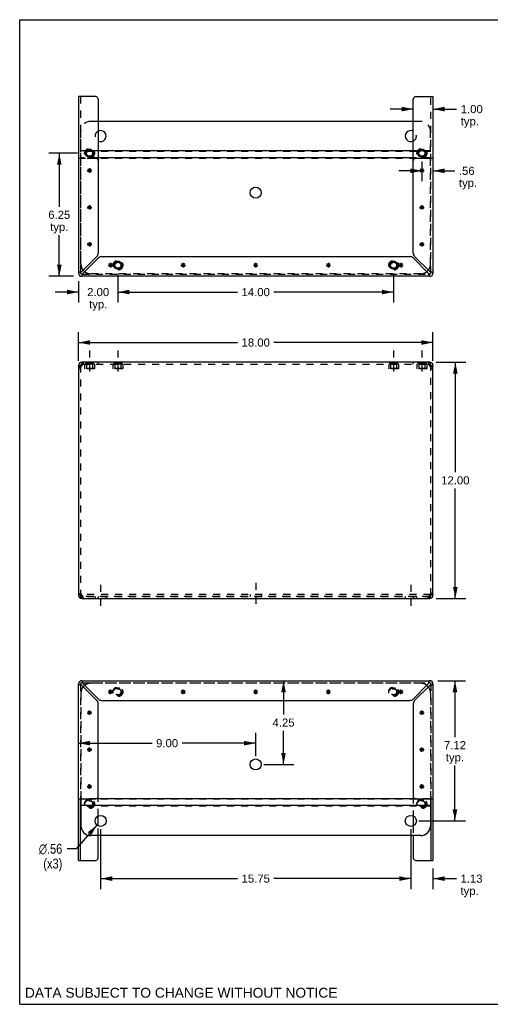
# Model space of a CAD drawing. Header units: inches. Extents: x 0 to 64.7, y 0 to 50.
# Tile 1 of 4: x 0 to 23.9, y 0 to 50. Entities that reach past the tile are written whole.
import ezdxf

# ---------------------------------------------------------------- set-up
doc = ezdxf.new("R2010")
doc.units = ezdxf.units.IN
doc.header["$LTSCALE"] = 3.558824
doc.header["$MEASUREMENT"] = 0
doc.linetypes.add('DASHED', pattern=[0.2, 0.1, -0.1])
doc.linetypes.add('HIDDEN', pattern=[0.2, 0.1, -0.1])
doc.layers.get('0').update_dxf_attribs({"linetype": 'CONTINUOUS'})
for name, color, linetype in [('02___PRT_ALL_AXES', 7, 'CONTINUOUS'), ('DEFAULT_2', 8, 'HIDDEN'), ('DIMENSIONS', 7, 'CONTINUOUS')]:
    doc.layers.add(name, color=color, linetype=linetype)
doc.styles.get("Standard").update_dxf_attribs({"font": 'arial.ttf'})
doc.styles.add('TEXTSTYLE_1', font='gdt', dxfattribs={"width": 0.8})
doc.dimstyles.new('DIMSTYLE_1', dxfattribs={"dimtxt": 0.411765, "dimasz": 0.588235, "dimexe": 0.09, "dimexo": 0.07, "dimgap": 0.035, "dimtad": 0, "dimtih": 1, "dimtoh": 1, "dimzin": 4, "dimdsep": 46, "dimtxsty": 'Standard', "dimblk": '_FILLED', "dimblk1": '_FILLED', "dimblk2": '_FILLED', "dimcen": 0.09, "dimazin": 1, "dimtfac": 1, "dimtofl": 0, "dimtmove": 0, "dimatfit": 3, "dimldrblk": '_FILLED', "dimfxl": 1, "dimtolj": 1, "dimtzin": 4, "dimarcsym": 0})
doc.dimstyles.new('DIMSTYLE_2', dxfattribs={"dimtxt": 0.5, "dimasz": 0.588235, "dimexe": 0.09, "dimexo": 0.07, "dimgap": 0.09, "dimtad": 0, "dimtih": 1, "dimtoh": 1, "dimzin": 4, "dimdsep": 46, "dimtxsty": 'Standard', "dimblk": '_FILLED', "dimblk1": '_FILLED', "dimblk2": '_FILLED', "dimcen": 0.09, "dimazin": 1, "dimtfac": 1, "dimtofl": 0, "dimtmove": 0, "dimatfit": 1, "dimldrblk": '_FILLED', "dimfxl": 1, "dimtolj": 1, "dimtzin": 4, "dimarcsym": 0})

# ---------------------------------------------------------------- blocks, each defined once
blk = doc.blocks.new('_FILLED')
at = {"color": 0, "linetype": 'ByBlock'}
blk.add_solid([(0, 0), (-1, 0.2), (-1, -0.2)], dxfattribs=at)
blk = doc.blocks.new('*D1')
at = {"layer": 'DIMENSIONS', "color": 2, "linetype": 'Continuous'}
for p, q in [((2.985, 32.678), (2.985, 34.137)), ((20.985, 32.678), (20.985, 34.137)), ((2.985, 33.607), (11.059, 33.607)), ((20.985, 33.607), (12.91, 33.607))]:
    blk.add_line(p, q, dxfattribs=at)
at = {"layer": 'DIMENSIONS', "color": 2, "linetype": 'Continuous', "xscale": 0.5882352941, "yscale": 0.5882352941, "zscale": 0.5882352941, "rotation": 180}
blk.add_blockref('_FILLED', (2.985, 33.607), dxfattribs=at)
at = {"layer": 'DIMENSIONS', "color": 2, "linetype": 'Continuous', "xscale": 0.5882352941, "yscale": 0.5882352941, "zscale": 0.5882352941}
blk.add_blockref('_FILLED', (20.985, 33.607), dxfattribs=at)
at = {"layer": 'DIMENSIONS', "color": 2, "linetype": 'Continuous', "insert": (11.985, 33.813), "char_height": 0.4118, "width": 1.43888, "attachment_point": 2, "line_spacing_factor": 0.9}
blk.add_mtext('18.00', dxfattribs=at)
blk = doc.blocks.new('*D2')
at = {"layer": 'DIMENSIONS', "color": 2, "linetype": 'Continuous'}
for p, q in [((21.154, 32.606), (22.648, 32.606)), ((22.119, 32.606), (22.119, 27.018)), ((22.119, 20.606), (22.119, 26.194)), ((21.154, 20.606), (22.648, 20.606))]:
    blk.add_line(p, q, dxfattribs=at)
at = {"layer": 'DIMENSIONS', "color": 2, "linetype": 'Continuous', "xscale": 0.5882352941, "yscale": 0.5882352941, "zscale": 0.5882352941}
for p, rotation in [((22.119, 32.606), 90), ((22.119, 20.606), 270)]:
    blk.add_blockref('_FILLED', p, dxfattribs=dict(at, rotation=rotation))
at = {"layer": 'DIMENSIONS', "color": 2, "linetype": 'Continuous', "insert": (22.119, 26.812), "char_height": 0.4118, "width": 1.43888, "attachment_point": 2, "line_spacing_factor": 0.9}
blk.add_mtext('12.00', dxfattribs=at)
blk = doc.blocks.new('*D5')
at = {"layer": 'DIMENSIONS', "color": 2, "linetype": 'Continuous'}
for p, q in [((13.397, 16.433), (13.397, 14.719)), ((13.397, 12.181), (13.397, 13.895)), ((12.396, 12.181), (13.926, 12.181))]:
    blk.add_line(p, q, dxfattribs=at)
at = {"layer": 'DIMENSIONS', "color": 2, "linetype": 'Continuous', "xscale": 0.5882352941, "yscale": 0.5882352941, "zscale": 0.5882352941}
for p, rotation in [((13.397, 16.433), 90), ((13.397, 12.181), 270)]:
    blk.add_blockref('_FILLED', p, dxfattribs=dict(at, rotation=rotation))
at = {"layer": 'DIMENSIONS', "color": 2, "linetype": 'Continuous', "insert": (13.397, 14.513), "char_height": 0.4118, "width": 1.11896, "attachment_point": 2, "line_spacing_factor": 0.9}
blk.add_mtext('4.25', dxfattribs=at)
blk = doc.blocks.new('*D6')
at = {"layer": 'DIMENSIONS', "color": 2, "linetype": 'Continuous'}
for p, q in [((11.985, 12.593), (11.985, 13.791)), ((2.985, 13.262), (6.719, 13.262)), ((11.985, 13.262), (8.25, 13.262))]:
    blk.add_line(p, q, dxfattribs=at)
at = {"layer": 'DIMENSIONS', "color": 2, "linetype": 'Continuous', "xscale": 0.5882352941, "yscale": 0.5882352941, "zscale": 0.5882352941, "rotation": 180}
blk.add_blockref('_FILLED', (2.985, 13.262), dxfattribs=at)
at = {"layer": 'DIMENSIONS', "color": 2, "linetype": 'Continuous', "xscale": 0.5882352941, "yscale": 0.5882352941, "zscale": 0.5882352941}
blk.add_blockref('_FILLED', (11.985, 13.262), dxfattribs=at)
at = {"layer": 'DIMENSIONS', "color": 2, "linetype": 'Continuous', "insert": (7.485, 13.468), "char_height": 0.4118, "width": 1.11896, "attachment_point": 2, "line_spacing_factor": 0.9}
blk.add_mtext('9.00', dxfattribs=at)
blk = doc.blocks.new('*D7')
at = {"layer": 'DIMENSIONS', "color": 2, "linetype": 'Continuous'}
for p, q in [((19.86, 8.902), (19.86, 5.853)), ((20.985, 6.898), (20.985, 5.853)), ((19.86, 6.382), (18.683, 6.382)), ((20.985, 6.382), (22.176, 6.382))]:
    blk.add_line(p, q, dxfattribs=at)
at = {"layer": 'DIMENSIONS', "color": 2, "linetype": 'Continuous', "xscale": 0.5882352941, "yscale": 0.5882352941, "zscale": 0.5882352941}
blk.add_blockref('_FILLED', (19.86, 6.382), dxfattribs=at)
at = {"layer": 'DIMENSIONS', "color": 2, "linetype": 'Continuous', "xscale": 0.5882352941, "yscale": 0.5882352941, "zscale": 0.5882352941, "rotation": 180}
blk.add_blockref('_FILLED', (20.985, 6.382), dxfattribs=at)
at = {"layer": 'DIMENSIONS', "color": 2, "linetype": 'Continuous', "insert": (22.381, 6.588), "char_height": 0.4118, "width": 1.11896, "attachment_point": 1, "line_spacing_factor": 0.9}
blk.add_mtext('1.13\\Ptyp.', dxfattribs=at)
blk = doc.blocks.new('*D8')
at = {"layer": 'DIMENSIONS', "color": 2, "linetype": 'Continuous'}
for p, q in [((4.11, 8.902), (4.11, 5.853)), ((19.86, 8.902), (19.86, 5.853)), ((4.11, 6.382), (11.059, 6.382)), ((19.86, 6.382), (12.91, 6.382))]:
    blk.add_line(p, q, dxfattribs=at)
at = {"layer": 'DIMENSIONS', "color": 2, "linetype": 'Continuous', "xscale": 0.5882352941, "yscale": 0.5882352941, "zscale": 0.5882352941, "rotation": 180}
blk.add_blockref('_FILLED', (4.11, 6.382), dxfattribs=at)
at = {"layer": 'DIMENSIONS', "color": 2, "linetype": 'Continuous', "xscale": 0.5882352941, "yscale": 0.5882352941, "zscale": 0.5882352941}
blk.add_blockref('_FILLED', (19.86, 6.382), dxfattribs=at)
at = {"layer": 'DIMENSIONS', "color": 2, "linetype": 'Continuous', "insert": (11.985, 6.588), "char_height": 0.4118, "width": 1.43888, "attachment_point": 2, "line_spacing_factor": 0.9}
blk.add_mtext('15.75', dxfattribs=at)
blk = doc.blocks.new('*D9')
at = {"layer": 'DIMENSIONS', "color": 2, "linetype": 'Continuous'}
for p, q in [((21.23, 16.433), (22.63, 16.433)), ((22.101, 16.433), (22.101, 13.571)), ((22.101, 9.314), (22.101, 12.13)), ((20.271, 9.314), (22.63, 9.314))]:
    blk.add_line(p, q, dxfattribs=at)
at = {"layer": 'DIMENSIONS', "color": 2, "linetype": 'Continuous', "xscale": 0.5882352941, "yscale": 0.5882352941, "zscale": 0.5882352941}
for p, rotation in [((22.101, 16.433), 90), ((22.101, 9.314), 270)]:
    blk.add_blockref('_FILLED', p, dxfattribs=dict(at, rotation=rotation))
at = {"layer": 'DIMENSIONS', "color": 2, "linetype": 'Continuous', "insert": (22.101, 13.365), "char_height": 0.4118, "width": 1.11896, "attachment_point": 2, "line_spacing_factor": 0.9}
blk.add_mtext('7.12\\Ptyp.', dxfattribs=at)
blk = doc.blocks.new('*D10')
at = {"layer": 'DIMENSIONS', "color": 2, "linetype": 'Continuous'}
for p, q in [((3.925, 9.102), (2.875, 7.896)), ((2.875, 7.896), (2.413, 7.896))]:
    blk.add_line(p, q, dxfattribs=at)
at = {"layer": 'DIMENSIONS', "color": 2, "linetype": 'Continuous', "xscale": 0.5882352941, "yscale": 0.5882352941, "zscale": 0.5882352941, "rotation": 48.9703598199}
blk.add_blockref('_FILLED', (3.925, 9.102), dxfattribs=at)
at = {"layer": 'DIMENSIONS', "color": 2, "linetype": 'Continuous', "insert": (2.163, 8.146), "char_height": 0.5, "width": 1.63693, "attachment_point": 3, "line_spacing_factor": 0.9, "style": 'TEXTSTYLE_1'}
blk.add_mtext('{\\fgdt;n}\\fArial;.56\\P(x3)', dxfattribs=at)
blk = doc.blocks.new('*D11')
at = {"layer": 'DIMENSIONS', "color": 2, "linetype": 'Continuous'}
for p, q in [((2.929, 43.219), (1.481, 43.219)), ((2.011, 43.219), (2.011, 40.505)), ((2.011, 36.969), (2.011, 39.064)), ((2.739, 36.969), (1.481, 36.969))]:
    blk.add_line(p, q, dxfattribs=at)
at = {"layer": 'DIMENSIONS', "color": 2, "linetype": 'Continuous', "xscale": 0.5882352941, "yscale": 0.5882352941, "zscale": 0.5882352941}
for p, rotation in [((2.011, 43.219), 90), ((2.011, 36.969), 270)]:
    blk.add_blockref('_FILLED', p, dxfattribs=dict(at, rotation=rotation))
at = {"layer": 'DIMENSIONS', "color": 2, "linetype": 'Continuous', "insert": (2.011, 40.299), "char_height": 0.4118, "width": 1.11896, "attachment_point": 2, "line_spacing_factor": 0.9}
blk.add_mtext('6.25\\Ptyp.', dxfattribs=at)
blk = doc.blocks.new('*D12')
at = {"layer": 'DIMENSIONS', "color": 2, "linetype": 'Continuous'}
for p, q in [((4.985, 37.119), (4.985, 35.638)), ((2.985, 36.723), (2.985, 35.638)), ((2.985, 36.168), (1.808, 36.168)), ((4.985, 36.168), (6.161, 36.168))]:
    blk.add_line(p, q, dxfattribs=at)
at = {"layer": 'DIMENSIONS', "color": 2, "linetype": 'Continuous', "xscale": 0.5882352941, "yscale": 0.5882352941, "zscale": 0.5882352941}
blk.add_blockref('_FILLED', (2.985, 36.168), dxfattribs=at)
at = {"layer": 'DIMENSIONS', "color": 2, "linetype": 'Continuous', "xscale": 0.5882352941, "yscale": 0.5882352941, "zscale": 0.5882352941, "rotation": 180}
blk.add_blockref('_FILLED', (4.985, 36.168), dxfattribs=at)
at = {"layer": 'DIMENSIONS', "color": 2, "linetype": 'Continuous', "insert": (3.985, 36.373), "char_height": 0.4118, "width": 1.11896, "attachment_point": 2, "line_spacing_factor": 0.9}
blk.add_mtext('2.00\\Ptyp.', dxfattribs=at)
blk = doc.blocks.new('*D13')
at = {"layer": 'DIMENSIONS', "color": 2, "linetype": 'Continuous'}
for p, q in [((4.985, 37.119), (4.985, 35.638)), ((18.985, 37.119), (18.985, 35.638)), ((4.985, 36.168), (11.059, 36.168)), ((18.985, 36.168), (12.91, 36.168))]:
    blk.add_line(p, q, dxfattribs=at)
at = {"layer": 'DIMENSIONS', "color": 2, "linetype": 'Continuous', "xscale": 0.5882352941, "yscale": 0.5882352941, "zscale": 0.5882352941, "rotation": 180}
blk.add_blockref('_FILLED', (4.985, 36.168), dxfattribs=at)
at = {"layer": 'DIMENSIONS', "color": 2, "linetype": 'Continuous', "xscale": 0.5882352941, "yscale": 0.5882352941, "zscale": 0.5882352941}
blk.add_blockref('_FILLED', (18.985, 36.168), dxfattribs=at)
at = {"layer": 'DIMENSIONS', "color": 2, "linetype": 'Continuous', "insert": (11.985, 36.373), "char_height": 0.4118, "width": 1.43888, "attachment_point": 2, "line_spacing_factor": 0.9}
blk.add_mtext('14.00', dxfattribs=at)
blk = doc.blocks.new('*D14')
at = {"layer": 'DIMENSIONS', "color": 2, "linetype": 'Continuous'}
for p, q in [((20.422, 42.807), (20.422, 41.796)), ((20.422, 42.325), (19.246, 42.325)), ((20.985, 42.325), (22.095, 42.325))]:
    blk.add_line(p, q, dxfattribs=at)
at = {"layer": 'DIMENSIONS', "color": 2, "linetype": 'Continuous', "xscale": 0.5882352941, "yscale": 0.5882352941, "zscale": 0.5882352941}
blk.add_blockref('_FILLED', (20.422, 42.325), dxfattribs=at)
at = {"layer": 'DIMENSIONS', "color": 2, "linetype": 'Continuous', "xscale": 0.5882352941, "yscale": 0.5882352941, "zscale": 0.5882352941, "rotation": 180}
blk.add_blockref('_FILLED', (20.985, 42.325), dxfattribs=at)
at = {"layer": 'DIMENSIONS', "color": 2, "linetype": 'Continuous', "insert": (22.301, 42.531), "char_height": 0.4118, "width": 0.92609, "attachment_point": 1, "line_spacing_factor": 0.9}
blk.add_mtext('.56\\Ptyp.', dxfattribs=at)
blk = doc.blocks.new('*D15')
at = {"layer": 'DIMENSIONS', "color": 2, "linetype": 'Continuous'}
for p, q in [((19.985, 45.459), (18.808, 45.459)), ((20.985, 45.459), (22.186, 45.459))]:
    blk.add_line(p, q, dxfattribs=at)
at = {"layer": 'DIMENSIONS', "color": 2, "linetype": 'Continuous', "xscale": 0.5882352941, "yscale": 0.5882352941, "zscale": 0.5882352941}
blk.add_blockref('_FILLED', (19.985, 45.459), dxfattribs=at)
at = {"layer": 'DIMENSIONS', "color": 2, "linetype": 'Continuous', "xscale": 0.5882352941, "yscale": 0.5882352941, "zscale": 0.5882352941, "rotation": 180}
blk.add_blockref('_FILLED', (20.985, 45.459), dxfattribs=at)
at = {"layer": 'DIMENSIONS', "color": 2, "linetype": 'Continuous', "insert": (22.392, 45.665), "char_height": 0.4118, "width": 1.11896, "attachment_point": 1, "line_spacing_factor": 0.9}
blk.add_mtext('1.00\\Ptyp.', dxfattribs=at)

msp = doc.modelspace()

# ---------------------------------------------------------------- linework, layer by layer
at = {"color": 7, "linetype": 'Continuous'}
for p, q in [((0, 0), (0, 50)), ((0, 50), (64.706, 50)), ((3.08, 37.135), (3.089, 37.135)), ((3.151, 37.073), (3.151, 37.064)), ((20.818, 37.064), (20.818, 37.073)), ((20.881, 37.135), (20.889, 37.135)), ((3.151, 32.606), (3.151, 32.502)), ((3.17, 32.502), (3.151, 32.502)), ((20.818, 32.502), (20.799, 32.502)), ((20.818, 32.606), (20.818, 32.502)), ((2.985, 32.44), (3.089, 32.44)), ((20.881, 32.44), (20.985, 32.44)), ((3.089, 20.773), (2.985, 20.773)), ((3.11, 20.726), (3.11, 20.799)), ((3.151, 20.606), (3.151, 20.71)), ((3.151, 20.71), (3.17, 20.71)), ((20.799, 20.71), (20.818, 20.71)), ((20.818, 20.606), (20.818, 20.71)), ((20.86, 20.726), (20.86, 20.799)), ((20.985, 20.773), (20.881, 20.773)), ((3.089, 16.266), (3.08, 16.266)), ((3.151, 16.337), (3.151, 16.329)), ((20.818, 16.329), (20.818, 16.337)), ((20.889, 16.266), (20.881, 16.266)), ((3.089, 7.31), (3.089, 10.433)), ((3.11, 10.433), (3.11, 9.064)), ((20.86, 10.093), (3.11, 10.093)), ((20.061, 10.442), (3.908, 10.442)), ((20.86, 10.433), (20.86, 9.064)), ((20.881, 10.433), (20.881, 7.31)), ((3.985, 9.063), (3.985, 9.565)), ((19.985, 9.565), (19.985, 9.063)), ((20.36, 8.564), (3.61, 8.564)), ((3.985, 7.435), (3.985, 8.564)), ((19.985, 8.564), (19.985, 7.435)), ((2.985, 7.31), (3.86, 7.31)), ((20.11, 7.31), (20.985, 7.31)), ((0, 0), (64.706, 0))]:
    msp.add_line(p, q, dxfattribs=at)
at = {"color": 3, "linetype": 'Continuous'}
for p, q in [((2.985, 46.092), (2.985, 37.135)), ((3.86, 46.092), (2.985, 46.092)), ((20.11, 46.092), (20.985, 46.092)), ((20.985, 46.092), (20.985, 37.135)), ((3.985, 45.967), (3.985, 38.136)), ((19.985, 38.136), (19.985, 45.967)), ((19.985, 44.837), (3.985, 44.837)), ((3.651, 43.335), (3.443, 43.335)), ((19.985, 43.335), (3.985, 43.335)), ((20.526, 43.335), (20.318, 43.335)), ((19.985, 42.986), (3.985, 42.986)), ((3.92, 37.98), (3.151, 37.211)), ((3.227, 37.135), (3.996, 37.904)), ((4.152, 37.969), (19.817, 37.969)), ((19.973, 37.904), (20.742, 37.135)), ((20.818, 37.211), (20.049, 37.98)), ((20.818, 36.969), (3.151, 36.969)), ((20.818, 32.606), (3.151, 32.606)), ((2.985, 32.44), (2.985, 20.773)), ((3.129, 32.426), (3.108, 32.412)), ((3.151, 32.44), (3.129, 32.426)), ((3.151, 32.44), (3.159, 32.466)), ((20.81, 32.466), (20.818, 32.44)), ((20.84, 32.426), (20.818, 32.44)), ((20.861, 32.412), (20.84, 32.426)), ((20.985, 20.773), (20.985, 32.44)), ((3.108, 20.8), (3.129, 20.786)), ((3.129, 20.786), (3.151, 20.773)), ((3.159, 20.747), (3.151, 20.773)), ((3.151, 20.606), (20.818, 20.606)), ((20.818, 20.773), (20.81, 20.747)), ((20.818, 20.773), (20.84, 20.786)), ((20.84, 20.786), (20.861, 20.8)), ((2.985, 7.31), (2.985, 16.266)), ((3.151, 16.433), (20.818, 16.433)), ((3.151, 16.19), (3.92, 15.421)), ((3.996, 15.497), (3.227, 16.266)), ((20.742, 16.266), (19.973, 15.497)), ((20.049, 15.421), (20.818, 16.19)), ((20.985, 16.266), (20.985, 7.31)), ((3.985, 10.558), (3.985, 15.265)), ((4.152, 15.433), (19.817, 15.433)), ((19.985, 15.265), (19.985, 10.558)), ((2.985, 10.433), (3.86, 10.433)), ((20.11, 10.433), (20.985, 10.433))]:
    msp.add_line(p, q, dxfattribs=at)
at = {"color": 2, "linetype": 'DASHED'}
for p, q in [((3.547, 33.194), (3.547, 31.914)), ((4.985, 33.194), (4.985, 31.914)), ((18.985, 33.194), (18.985, 31.914)), ((20.422, 33.194), (20.422, 31.914)), ((4.11, 21.301), (4.11, 20.021)), ((11.985, 21.402), (11.985, 20.122)), ((19.86, 21.301), (19.86, 20.021))]:
    msp.add_line(p, q, dxfattribs=at)
at = {"color": 40, "linetype": 'Continuous'}
for p, q in [((4.495, 15.87), (4.725, 15.87)), ((4.528, 15.789), (4.691, 15.952)), ((4.691, 15.789), (4.528, 15.952)), ((4.61, 15.755), (4.61, 15.985)), ((8.182, 15.87), (8.412, 15.87)), ((8.216, 15.789), (8.378, 15.952)), ((8.378, 15.789), (8.216, 15.952)), ((8.297, 15.755), (8.297, 15.985)), ((11.87, 15.87), (12.1, 15.87)), ((11.903, 15.789), (12.066, 15.952)), ((12.066, 15.789), (11.903, 15.952)), ((11.985, 15.755), (11.985, 15.985)), ((15.557, 15.87), (15.787, 15.87)), ((15.591, 15.789), (15.753, 15.952)), ((15.753, 15.789), (15.591, 15.952)), ((15.672, 15.755), (15.672, 15.985)), ((19.245, 15.87), (19.475, 15.87)), ((19.278, 15.789), (19.441, 15.952)), ((19.278, 15.952), (19.441, 15.789)), ((19.36, 15.755), (19.36, 15.985)), ((3.432, 14.808), (3.662, 14.808)), ((3.466, 14.726), (3.628, 14.889)), ((3.628, 14.726), (3.466, 14.889)), ((3.547, 14.693), (3.547, 14.923)), ((20.307, 14.808), (20.537, 14.808)), ((20.341, 14.726), (20.503, 14.889)), ((20.341, 14.889), (20.503, 14.726)), ((20.422, 14.693), (20.422, 14.923)), ((3.466, 12.851), (3.628, 13.014)), ((3.628, 12.851), (3.466, 13.014)), ((3.547, 12.818), (3.547, 13.048)), ((20.341, 12.851), (20.503, 13.014)), ((20.341, 13.014), (20.503, 12.851)), ((20.422, 12.818), (20.422, 13.048)), ((3.432, 12.933), (3.662, 12.933)), ((20.307, 12.933), (20.537, 12.933)), ((3.432, 11.058), (3.662, 11.058)), ((3.628, 10.976), (3.466, 11.139)), ((3.466, 10.976), (3.628, 11.139)), ((3.547, 10.943), (3.547, 11.173)), ((20.307, 11.058), (20.537, 11.058)), ((20.341, 11.139), (20.503, 10.976)), ((20.341, 10.976), (20.503, 11.139)), ((20.422, 10.943), (20.422, 11.173))]:
    msp.add_line(p, q, dxfattribs=at)
at = {"color": 3, "linetype": 'Continuous'}
for points in [[(3.075, 37.188), (3.053, 37.181), (3.033, 37.173), (3.016, 37.166), (3.003, 37.158), (2.993, 37.15), (2.987, 37.143), (2.985, 37.135)], [(3.151, 37.211), (3.125, 37.204), (3.1, 37.196), (3.075, 37.188)], [(3.151, 36.969), (3.159, 36.971), (3.166, 36.977), (3.174, 36.987), (3.182, 37), (3.189, 37.017), (3.197, 37.037), (3.204, 37.059)], [(3.204, 37.059), (3.212, 37.084), (3.22, 37.109), (3.227, 37.135)], [(20.742, 37.135), (20.75, 37.109), (20.757, 37.084), (20.765, 37.059)], [(20.765, 37.059), (20.772, 37.037), (20.78, 37.017), (20.788, 37), (20.795, 36.987), (20.803, 36.977), (20.81, 36.971), (20.818, 36.969)], [(20.894, 37.188), (20.87, 37.196), (20.844, 37.204), (20.818, 37.211)], [(20.985, 37.135), (20.983, 37.143), (20.976, 37.15), (20.966, 37.158), (20.953, 37.166), (20.936, 37.173), (20.916, 37.181), (20.894, 37.188)], [(3.159, 32.466), (3.166, 32.491), (3.174, 32.515), (3.182, 32.538), (3.189, 32.557)], [(3.189, 32.557), (3.197, 32.574), (3.204, 32.588)], [(3.204, 32.588), (3.212, 32.598), (3.22, 32.604), (3.227, 32.606)], [(20.742, 32.606), (20.75, 32.604), (20.757, 32.598), (20.765, 32.588)], [(20.765, 32.588), (20.772, 32.574), (20.78, 32.557)], [(20.78, 32.557), (20.788, 32.538), (20.795, 32.515), (20.803, 32.491), (20.81, 32.466)], [(3.033, 32.357), (3.019, 32.371), (3.007, 32.385), (2.997, 32.399), (2.99, 32.412), (2.986, 32.426), (2.985, 32.44)], [(3.068, 32.385), (3.05, 32.371), (3.033, 32.357)], [(3.108, 32.412), (3.087, 32.399), (3.068, 32.385)], [(20.901, 32.385), (20.882, 32.399), (20.861, 32.412)], [(20.936, 32.357), (20.919, 32.371), (20.901, 32.385)], [(20.985, 32.44), (20.983, 32.426), (20.979, 32.412), (20.972, 32.399), (20.962, 32.385), (20.95, 32.371), (20.936, 32.357)], [(2.985, 20.773), (2.986, 20.786), (2.99, 20.8), (2.997, 20.814), (3.007, 20.828), (3.019, 20.841), (3.033, 20.855)], [(3.033, 20.855), (3.05, 20.841), (3.068, 20.828)], [(3.068, 20.828), (3.087, 20.814), (3.108, 20.8)], [(3.189, 20.655), (3.182, 20.675), (3.174, 20.697), (3.166, 20.721), (3.159, 20.747)], [(3.204, 20.624), (3.197, 20.638), (3.189, 20.655)], [(3.227, 20.606), (3.22, 20.608), (3.212, 20.614), (3.204, 20.624)], [(20.765, 20.624), (20.757, 20.614), (20.75, 20.608), (20.742, 20.606)], [(20.78, 20.655), (20.772, 20.638), (20.765, 20.624)], [(20.81, 20.747), (20.803, 20.721), (20.795, 20.697), (20.788, 20.675), (20.78, 20.655)], [(20.861, 20.8), (20.882, 20.814), (20.901, 20.828)], [(20.901, 20.828), (20.919, 20.841), (20.936, 20.855)], [(20.936, 20.855), (20.95, 20.841), (20.962, 20.828), (20.972, 20.814), (20.979, 20.8), (20.983, 20.786), (20.985, 20.773)], [(2.985, 16.266), (2.987, 16.259), (2.993, 16.251), (3.003, 16.243), (3.016, 16.236), (3.033, 16.228), (3.053, 16.221), (3.075, 16.213)], [(3.075, 16.213), (3.1, 16.205), (3.125, 16.198), (3.151, 16.19)], [(3.204, 16.342), (3.197, 16.364), (3.189, 16.384), (3.182, 16.401), (3.174, 16.415), (3.166, 16.425), (3.159, 16.431), (3.151, 16.433)], [(3.227, 16.266), (3.22, 16.292), (3.212, 16.318), (3.204, 16.342)], [(20.765, 16.342), (20.757, 16.318), (20.75, 16.292), (20.742, 16.266)], [(20.818, 16.433), (20.81, 16.431), (20.803, 16.425), (20.795, 16.415), (20.788, 16.401), (20.78, 16.384), (20.772, 16.364), (20.765, 16.342)], [(20.818, 16.19), (20.844, 16.198), (20.87, 16.205), (20.894, 16.213)], [(20.894, 16.213), (20.916, 16.221), (20.936, 16.228), (20.953, 16.236), (20.966, 16.243), (20.976, 16.251), (20.983, 16.259), (20.985, 16.266)]]:
    msp.add_lwpolyline(points, dxfattribs=at)
at = {"color": 7, "linetype": 'Continuous'}
for points in [[(3.151, 37.211), (3.141, 37.204), (3.132, 37.196), (3.123, 37.188), (3.114, 37.181), (3.107, 37.173), (3.1, 37.166), (3.095, 37.158), (3.092, 37.15), (3.089, 37.143), (3.089, 37.135)], [(3.151, 37.073), (3.159, 37.073), (3.166, 37.076), (3.174, 37.079), (3.182, 37.085), (3.189, 37.091)], [(3.189, 37.091), (3.197, 37.098), (3.204, 37.107), (3.212, 37.116), (3.22, 37.125), (3.227, 37.135)], [(20.742, 37.135), (20.75, 37.125), (20.757, 37.116), (20.765, 37.107), (20.772, 37.098), (20.78, 37.091), (20.788, 37.085), (20.795, 37.079), (20.803, 37.076), (20.81, 37.073), (20.818, 37.073)], [(20.862, 37.173), (20.855, 37.181), (20.846, 37.188), (20.837, 37.196), (20.828, 37.204), (20.818, 37.211)], [(20.881, 37.135), (20.88, 37.143), (20.878, 37.15), (20.874, 37.158), (20.869, 37.166), (20.862, 37.173)], [(3.093, 32.402), (3.091, 32.412), (3.089, 32.426), (3.089, 32.44)], [(20.881, 32.44), (20.88, 32.426), (20.878, 32.412)], [(3.089, 20.773), (3.089, 20.786), (3.091, 20.8)], [(20.876, 20.81), (20.878, 20.8), (20.88, 20.786), (20.881, 20.773)], [(3.089, 16.266), (3.089, 16.259), (3.092, 16.251), (3.095, 16.243), (3.1, 16.236), (3.107, 16.228)], [(3.107, 16.228), (3.114, 16.221), (3.123, 16.213), (3.132, 16.205), (3.141, 16.198), (3.151, 16.19)], [(3.227, 16.266), (3.22, 16.276), (3.212, 16.286), (3.204, 16.295), (3.197, 16.303), (3.189, 16.31), (3.182, 16.317), (3.174, 16.322), (3.166, 16.326), (3.159, 16.328), (3.151, 16.329)], [(20.78, 16.31), (20.772, 16.303), (20.765, 16.295), (20.757, 16.286), (20.75, 16.276), (20.742, 16.266)], [(20.818, 16.329), (20.81, 16.328), (20.803, 16.326), (20.795, 16.322), (20.788, 16.317), (20.78, 16.31)], [(20.818, 16.19), (20.828, 16.198), (20.837, 16.205), (20.846, 16.213), (20.855, 16.221), (20.862, 16.228), (20.869, 16.236), (20.874, 16.243), (20.878, 16.251), (20.88, 16.259), (20.881, 16.266)]]:
    msp.add_lwpolyline(points, dxfattribs=at)
at = {"color": 3, "linetype": 'Continuous'}
for centre, radius in [((3.547, 43.219), 0.206), ((20.422, 43.219), 0.206), ((11.985, 41.22), 0.281), ((4.985, 37.531), 0.206), ((18.985, 37.531), 0.206)]:
    msp.add_circle(centre, radius, dxfattribs=at)
at = {"color": 7, "linetype": 'Continuous'}
for centre, radius in [((3.547, 43.219), 0.166), ((3.547, 43.219), 0.156), ((20.422, 43.219), 0.166), ((20.422, 43.219), 0.156), ((4.985, 37.531), 0.166), ((4.985, 37.531), 0.156), ((18.985, 37.531), 0.166), ((18.985, 37.531), 0.156), ((11.985, 12.181), 0.281), ((4.11, 9.314), 0.281), ((19.86, 9.314), 0.281)]:
    msp.add_circle(centre, radius, dxfattribs=at)
at = {"color": 3, "linetype": 'Continuous'}
for centre, radius, start, end in [((3.86, 45.967), 0.125, 0, 90), ((20.11, 45.967), 0.125, 90, 180), ((4.11, 44.087), 0.281, 243.5695, 116.4305), ((19.86, 44.087), 0.281, 63.5695, 296.4305), ((3.765, 38.136), 0.22, 315, 360), ((20.205, 38.136), 0.22, 180, 225), ((4.152, 37.749), 0.22, 90, 135), ((19.817, 37.749), 0.22, 45, 90), ((3.151, 37.135), 0.167, 180, 270), ((3.61, 37.595), 0.5, 218.9378, 231.304), ((20.36, 37.595), 0.5, 308.696, 321.0622), ((20.818, 37.135), 0.167, 270, 360), ((3.151, 32.44), 0.167, 90, 180), ((20.818, 32.44), 0.167, 0, 90), ((3.151, 20.773), 0.167, 180, 270), ((20.818, 20.773), 0.167, 270, 360), ((3.151, 16.266), 0.167, 90, 180), ((20.818, 16.266), 0.167, 0, 90), ((3.765, 15.265), 0.22, 0, 45), ((4.152, 15.653), 0.22, 225, 270), ((19.817, 15.653), 0.22, 270, 315), ((20.205, 15.265), 0.22, 135, 180), ((3.86, 10.558), 0.125, 270, 360), ((20.11, 10.558), 0.125, 180, 270)]:
    msp.add_arc(centre, radius, start, end, dxfattribs=at)
at = {"color": 7, "linetype": 'Continuous'}
for centre, radius, start, end in [((3.151, 37.135), 0.0625, 180, 270), ((20.818, 37.135), 0.0625, 270, 360), ((3.151, 32.44), 0.0625, 90, 180), ((20.818, 32.44), 0.0625, 0, 90), ((3.151, 20.773), 0.0625, 180, 270), ((20.818, 20.773), 0.0625, 270, 360), ((3.151, 16.266), 0.0625, 90, 180), ((3.61, 15.806), 0.5, 128.696, 141.0622), ((20.36, 15.806), 0.5, 38.9378, 51.304), ((20.818, 16.266), 0.0625, 0, 90), ((3.61, 9.064), 0.5, 180, 270), ((20.36, 9.064), 0.5, 270, 360), ((3.86, 7.435), 0.125, 270, 360), ((20.11, 7.435), 0.125, 180, 270)]:
    msp.add_arc(centre, radius, start, end, dxfattribs=at)
at = {"layer": '02___PRT_ALL_AXES', "color": 8, "linetype": 'HIDDEN'}
for p, q in [((3.297, 32.502), (3.297, 32.282)), ((3.797, 32.502), (3.297, 32.502)), ((3.341, 32.556), (3.341, 32.502)), ((3.753, 32.556), (3.341, 32.556)), ((3.753, 32.556), (3.753, 32.502)), ((3.797, 32.502), (3.797, 32.282)), ((4.735, 32.502), (4.735, 32.282)), ((5.235, 32.502), (4.735, 32.502)), ((4.779, 32.556), (4.779, 32.502)), ((5.191, 32.556), (4.779, 32.556)), ((5.191, 32.556), (5.191, 32.502)), ((5.235, 32.502), (5.235, 32.282)), ((19.235, 32.502), (18.735, 32.502)), ((18.735, 32.502), (18.735, 32.282)), ((19.191, 32.556), (18.779, 32.556)), ((18.779, 32.556), (18.779, 32.502)), ((19.191, 32.556), (19.191, 32.502)), ((19.235, 32.502), (19.235, 32.282)), ((20.672, 32.502), (20.172, 32.502)), ((20.172, 32.502), (20.172, 32.282)), ((20.628, 32.556), (20.216, 32.556)), ((20.216, 32.556), (20.216, 32.502)), ((20.628, 32.556), (20.628, 32.502)), ((20.672, 32.502), (20.672, 32.282))]:
    msp.add_line(p, q, dxfattribs=at)
for centre, radius in [((3.547, 43.219), 0.25), ((3.547, 43.219), 0.206), ((20.422, 43.219), 0.25), ((20.422, 43.219), 0.206), ((4.985, 37.531), 0.25), ((4.985, 37.531), 0.206), ((18.985, 37.531), 0.25), ((18.985, 37.531), 0.206), ((4.985, 15.87), 0.206), ((18.985, 15.87), 0.206), ((3.547, 10.183), 0.206), ((20.422, 10.183), 0.206)]:
    msp.add_circle(centre, radius, dxfattribs=at)
at = {"layer": 'DEFAULT_2', "color": 8, "linetype": 'HIDDEN'}
for p, q in [((3.089, 46.092), (3.089, 37.135)), ((20.881, 37.135), (20.881, 46.092)), ((3.985, 44.837), (3.61, 44.837)), ((20.36, 44.837), (19.985, 44.837)), ((3.11, 37.595), (3.11, 44.337)), ((20.86, 37.595), (20.86, 44.337)), ((3.443, 43.335), (3.11, 43.335)), ((20.86, 43.308), (3.11, 43.308)), ((3.985, 43.335), (3.651, 43.335)), ((20.318, 43.335), (19.985, 43.335)), ((20.86, 43.335), (20.526, 43.335)), ((2.985, 42.969), (3.86, 42.969)), ((3.985, 42.986), (3.11, 42.986)), ((20.86, 42.959), (3.11, 42.959)), ((20.86, 42.986), (19.985, 42.986)), ((20.11, 42.969), (20.985, 42.969)), ((3.432, 42.344), (3.662, 42.344)), ((3.466, 42.262), (3.628, 42.425)), ((3.628, 42.262), (3.466, 42.425)), ((3.547, 42.459), (3.547, 42.229)), ((20.307, 42.344), (20.537, 42.344)), ((20.341, 42.262), (20.503, 42.425)), ((20.503, 42.262), (20.341, 42.425)), ((20.422, 42.459), (20.422, 42.229)), ((3.628, 40.387), (3.466, 40.55)), ((3.466, 40.387), (3.628, 40.55)), ((3.547, 40.584), (3.547, 40.354)), ((20.503, 40.387), (20.341, 40.55)), ((20.341, 40.387), (20.503, 40.55)), ((20.422, 40.584), (20.422, 40.354)), ((3.432, 40.469), (3.662, 40.469)), ((20.307, 40.469), (20.537, 40.469)), ((3.432, 38.594), (3.662, 38.594)), ((3.628, 38.512), (3.466, 38.675)), ((3.466, 38.512), (3.628, 38.675)), ((3.547, 38.709), (3.547, 38.479)), ((20.307, 38.594), (20.537, 38.594)), ((20.503, 38.512), (20.341, 38.675)), ((20.341, 38.512), (20.503, 38.675)), ((20.422, 38.709), (20.422, 38.479)), ((4.495, 37.531), (4.725, 37.531)), ((4.691, 37.45), (4.528, 37.612)), ((4.528, 37.45), (4.691, 37.612)), ((4.61, 37.646), (4.61, 37.416)), ((8.182, 37.531), (8.412, 37.531)), ((8.378, 37.45), (8.216, 37.612)), ((8.216, 37.45), (8.378, 37.612)), ((8.297, 37.646), (8.297, 37.416)), ((11.87, 37.531), (12.1, 37.531)), ((12.066, 37.45), (11.903, 37.612)), ((11.903, 37.45), (12.066, 37.612)), ((11.985, 37.416), (11.985, 37.646)), ((15.557, 37.531), (15.787, 37.531)), ((15.753, 37.45), (15.591, 37.612)), ((15.591, 37.45), (15.753, 37.612)), ((15.672, 37.646), (15.672, 37.416)), ((19.245, 37.531), (19.475, 37.531)), ((19.441, 37.45), (19.278, 37.612)), ((19.278, 37.45), (19.441, 37.612)), ((19.36, 37.646), (19.36, 37.416)), ((3.151, 37.073), (20.818, 37.073)), ((20.36, 37.095), (3.61, 37.095)), ((3.17, 32.502), (20.799, 32.502)), ((3.227, 32.606), (3.227, 32.502)), ((3.341, 32.606), (3.341, 32.502)), ((3.391, 32.546), (3.381, 32.556)), ((3.381, 32.556), (3.713, 32.556)), ((3.391, 32.546), (3.391, 32.282)), ((3.703, 32.546), (3.391, 32.546)), ((3.703, 32.546), (3.713, 32.556)), ((3.703, 32.546), (3.703, 32.282)), ((3.754, 32.606), (3.754, 32.502)), ((3.985, 32.502), (3.985, 32.606)), ((4.778, 32.606), (4.778, 32.502)), ((4.829, 32.546), (4.819, 32.556)), ((4.819, 32.556), (5.151, 32.556)), ((4.829, 32.546), (4.829, 32.282)), ((5.141, 32.546), (4.829, 32.546)), ((5.141, 32.546), (5.151, 32.556)), ((5.141, 32.546), (5.141, 32.282)), ((5.191, 32.606), (5.191, 32.502)), ((18.778, 32.606), (18.778, 32.502)), ((18.819, 32.556), (19.151, 32.556)), ((18.829, 32.546), (18.819, 32.556)), ((19.141, 32.546), (18.829, 32.546)), ((18.829, 32.546), (18.829, 32.282)), ((19.141, 32.546), (19.151, 32.556)), ((19.141, 32.546), (19.141, 32.282)), ((19.191, 32.606), (19.191, 32.502)), ((19.985, 32.502), (19.985, 32.606)), ((20.216, 32.606), (20.216, 32.502)), ((20.256, 32.556), (20.588, 32.556)), ((20.266, 32.546), (20.256, 32.556)), ((20.578, 32.546), (20.266, 32.546)), ((20.266, 32.546), (20.266, 32.282)), ((20.578, 32.546), (20.588, 32.556)), ((20.578, 32.546), (20.578, 32.282)), ((20.629, 32.606), (20.629, 32.502)), ((20.742, 32.606), (20.742, 32.502)), ((2.985, 32.266), (3.089, 32.266)), ((3.033, 32.357), (3.107, 32.357)), ((3.089, 32.44), (3.089, 20.773)), ((3.307, 32.272), (3.297, 32.282)), ((3.797, 32.282), (3.297, 32.282)), ((3.787, 32.272), (3.307, 32.272)), ((3.391, 32.282), (3.381, 32.272)), ((3.703, 32.282), (3.713, 32.272)), ((3.787, 32.272), (3.797, 32.282)), ((4.745, 32.272), (4.735, 32.282)), ((5.235, 32.282), (4.735, 32.282)), ((5.225, 32.272), (4.745, 32.272)), ((4.829, 32.282), (4.819, 32.272)), ((5.141, 32.282), (5.151, 32.272)), ((5.225, 32.272), (5.235, 32.282)), ((19.235, 32.282), (18.735, 32.282)), ((18.745, 32.272), (18.735, 32.282)), ((19.225, 32.272), (18.745, 32.272)), ((18.829, 32.282), (18.819, 32.272)), ((19.141, 32.282), (19.151, 32.272)), ((19.225, 32.272), (19.235, 32.282)), ((20.672, 32.282), (20.172, 32.282)), ((20.182, 32.272), (20.172, 32.282)), ((20.662, 32.272), (20.182, 32.272)), ((20.266, 32.282), (20.256, 32.272)), ((20.578, 32.282), (20.588, 32.272)), ((20.662, 32.272), (20.672, 32.282)), ((20.936, 32.357), (20.862, 32.357)), ((20.881, 20.773), (20.881, 32.44)), ((20.985, 32.266), (20.881, 32.266)), ((2.985, 20.855), (3.107, 20.855)), ((3.11, 20.799), (3.11, 20.814)), ((20.86, 20.814), (3.11, 20.814)), ((3.11, 20.609), (3.11, 20.726)), ((20.86, 20.713), (3.11, 20.713)), ((3.151, 20.71), (3.11, 20.71)), ((20.86, 20.609), (3.11, 20.609)), ((20.799, 20.71), (3.17, 20.71)), ((3.227, 20.606), (3.227, 20.71)), ((3.828, 20.713), (3.828, 20.609)), ((3.985, 20.71), (3.985, 20.606)), ((4.391, 20.713), (4.391, 20.609)), ((11.703, 20.814), (11.703, 20.71)), ((12.266, 20.814), (12.266, 20.71)), ((19.578, 20.713), (19.578, 20.609)), ((19.985, 20.71), (19.985, 20.606)), ((20.141, 20.713), (20.141, 20.609)), ((20.742, 20.606), (20.742, 20.71)), ((20.86, 20.71), (20.818, 20.71)), ((20.86, 20.799), (20.86, 20.814)), ((20.86, 20.609), (20.86, 20.726)), ((20.985, 20.855), (20.862, 20.855)), ((3.089, 16.266), (3.089, 10.433)), ((3.151, 16.329), (20.818, 16.329)), ((20.36, 16.306), (3.61, 16.306)), ((20.881, 16.266), (20.881, 10.433)), ((3.11, 15.806), (3.11, 10.433)), ((20.86, 15.806), (20.86, 10.433)), ((3.985, 9.565), (3.985, 10.558)), ((19.985, 10.558), (19.985, 9.565)), ((3.908, 10.442), (3.11, 10.442)), ((20.86, 10.416), (3.11, 10.416)), ((20.86, 10.067), (3.11, 10.067)), ((20.86, 10.442), (20.061, 10.442)), ((3.985, 8.564), (3.985, 9.063)), ((19.985, 9.063), (19.985, 8.564))]:
    msp.add_line(p, q, dxfattribs=at)
for points in [[(3.151, 32.44), (3.159, 32.449), (3.166, 32.459), (3.174, 32.468), (3.182, 32.476), (3.189, 32.484), (3.197, 32.49), (3.204, 32.495), (3.212, 32.499), (3.22, 32.501), (3.227, 32.502)], [(20.742, 32.502), (20.75, 32.501), (20.757, 32.499), (20.765, 32.495), (20.772, 32.49), (20.78, 32.484), (20.788, 32.476), (20.795, 32.468), (20.803, 32.459), (20.81, 32.449), (20.818, 32.44)], [(3.107, 32.357), (3.101, 32.371), (3.097, 32.385), (3.093, 32.399), (3.093, 32.402)], [(3.151, 32.44), (3.143, 32.426), (3.135, 32.412), (3.127, 32.399), (3.12, 32.385), (3.113, 32.371), (3.107, 32.357)], [(20.862, 32.357), (20.856, 32.371), (20.849, 32.385), (20.842, 32.399), (20.834, 32.412), (20.826, 32.426), (20.818, 32.44)], [(20.878, 32.412), (20.876, 32.399), (20.872, 32.385), (20.868, 32.371), (20.862, 32.357)], [(3.091, 20.8), (3.093, 20.814), (3.097, 20.828), (3.101, 20.841), (3.107, 20.855)], [(3.107, 20.855), (3.113, 20.841), (3.12, 20.828), (3.127, 20.814), (3.135, 20.8), (3.143, 20.786), (3.151, 20.773)], [(3.227, 20.71), (3.22, 20.711), (3.212, 20.713), (3.204, 20.717), (3.197, 20.722), (3.189, 20.729), (3.182, 20.736), (3.174, 20.744), (3.166, 20.753), (3.159, 20.763), (3.151, 20.773)], [(20.818, 20.773), (20.81, 20.763), (20.803, 20.753), (20.795, 20.744), (20.788, 20.736), (20.78, 20.729), (20.772, 20.722), (20.765, 20.717), (20.757, 20.713), (20.75, 20.711), (20.742, 20.71)], [(20.818, 20.773), (20.826, 20.786), (20.834, 20.8), (20.842, 20.814), (20.849, 20.828), (20.856, 20.841), (20.862, 20.855)], [(20.862, 20.855), (20.868, 20.841), (20.872, 20.828), (20.876, 20.814), (20.876, 20.81)]]:
    msp.add_lwpolyline(points, dxfattribs=at)
for centre, radius in [((3.547, 43.219), 0.24), ((20.422, 43.219), 0.24), ((4.985, 37.531), 0.24), ((18.985, 37.531), 0.24), ((4.985, 15.87), 0.25), ((4.985, 15.87), 0.24), ((4.985, 15.87), 0.206), ((4.985, 15.87), 0.166), ((4.985, 15.87), 0.156), ((18.985, 15.87), 0.25), ((18.985, 15.87), 0.24), ((18.985, 15.87), 0.206), ((18.985, 15.87), 0.166), ((18.985, 15.87), 0.156), ((3.547, 10.183), 0.25), ((3.547, 10.183), 0.24), ((3.547, 10.183), 0.206), ((3.547, 10.183), 0.166), ((3.547, 10.183), 0.156), ((20.422, 10.183), 0.25), ((20.422, 10.183), 0.24), ((20.422, 10.183), 0.206), ((20.422, 10.183), 0.166), ((20.422, 10.183), 0.156)]:
    msp.add_circle(centre, radius, dxfattribs=at)
for centre, radius, start, end in [((3.61, 44.337), 0.5, 90, 180), ((20.36, 44.337), 0.5, 0, 90), ((4.11, 44.087), 0.281, 116.4305, 243.5695), ((19.86, 44.087), 0.281, 296.4305, 63.5695), ((3.86, 42.844), 0.125, 0, 90), ((20.11, 42.844), 0.125, 90, 180), ((3.61, 37.595), 0.5, 180, 218.9378), ((20.36, 37.595), 0.5, 321.0622, 360), ((3.61, 37.595), 0.5, 231.304, 270), ((20.36, 37.595), 0.5, 270, 308.696), ((3.61, 15.806), 0.5, 141.0622, 180), ((3.61, 15.806), 0.5, 90, 128.696), ((20.36, 15.806), 0.5, 51.304, 90), ((20.36, 15.806), 0.5, 0, 38.9378)]:
    msp.add_arc(centre, radius, start, end, dxfattribs=at)

# ---------------------------------------------------------------- texts
at = {"layer": 'DIMENSIONS', "color": 2, "linetype": 'Continuous', "insert": (8.2, 0.838), "char_height": 0.5, "width": 15.84015, "attachment_point": 2, "line_spacing_factor": 0.9}
msp.add_mtext('DATA SUBJECT TO CHANGE WITHOUT NOTICE', dxfattribs=at)

# ---------------------------------------------------------------- dimensions: what is measured, and where the dimension line sits
at = {"layer": 'DIMENSIONS', "color": 2, "linetype": 'Continuous'}
for base, p1, p2, picture, middle in [((20.985, 45.459), (19.985, 45.967), (20.985, 46.092), '*D15', (22.951, 45.15)), ((4.985, 36.168), (2.985, 36.793), (4.985, 37.189), '*D12', (3.985, 35.859))]:
    dim = msp.add_linear_dim(base=base, p1=p1, p2=p2, text='<>\\Ptyp.', dimstyle='DIMSTYLE_1', dxfattribs=at)
    dim.commit()
    dim.dimension.update_dxf_attribs({"geometry": picture, "text_midpoint": middle, "dimtype": 160})
for base, p1, p2, angle, picture, middle in [((20.422, 42.325), (20.985, 46.092), (20.422, 41.726), 180, '*D14', (22.764, 42.017)), ((2.011, 43.219), (2.809, 36.969), (2.999, 43.219), 90, '*D11', (2.011, 39.785)), ((22.101, 9.314), (21.16, 16.433), (20.201, 9.314), 270, '*D9', (22.101, 12.851)), ((19.85956, 6.38228), (20.98458, 5.78287), (19.85956, 8.97235), 180, '*D7', (22.94092, 6.07346))]:
    dim = msp.add_linear_dim(base=base, p1=p1, p2=p2, angle=angle, text='<>\\Ptyp.', dimstyle='DIMSTYLE_1', dxfattribs=at)
    dim.commit()
    dim.dimension.update_dxf_attribs({"geometry": picture, "text_midpoint": middle, "dimtype": 160})
for base, p1, p2, picture, middle in [((18.985, 36.168), (4.985, 37.189), (18.985, 37.189), '*D13', (12.002, 36.165)), ((11.985, 13.262), (2.985, 10.433), (11.985, 12.523), '*D6', (7.483, 13.26))]:
    dim = msp.add_linear_dim(base=base, p1=p1, p2=p2, dimstyle='DIMSTYLE_1', dxfattribs=at)
    dim.commit()
    dim.dimension.update_dxf_attribs({"geometry": picture, "text_midpoint": middle, "dimtype": 160})
for base, p1, p2, angle, picture, middle in [((2.985, 33.607), (20.985, 32.608), (2.985, 32.608), 180, '*D1', (12.002, 33.605)), ((22.119, 20.606), (21.084, 32.606), (21.084, 20.606), 270, '*D2', (22.137, 26.604)), ((13.397, 12.181), (20.818, 16.433), (12.326, 12.181), 270, '*D5', (13.388, 14.305)), ((4.11, 6.382), (19.86, 8.972), (4.11, 8.972), 180, '*D8', (12.004, 6.38))]:
    dim = msp.add_linear_dim(base=base, p1=p1, p2=p2, angle=angle, dimstyle='DIMSTYLE_1', dxfattribs=at)
    dim.commit()
    dim.dimension.update_dxf_attribs({"geometry": picture, "text_midpoint": middle, "dimtype": 160})
dim = msp.add_diameter_dim_2p(p1=(3.925, 9.102), p2=(4.294, 9.526), text='%%c<>\\P(x3)', dimstyle='DIMSTYLE_2', override={"dimpost": '<>'}, dxfattribs=at)
dim.commit()
dim.dimension.update_dxf_attribs({"geometry": '*D10', "text_midpoint": (1.344, 7.521), "dimtype": 163})

doc.saveas('drawing.dxf')
